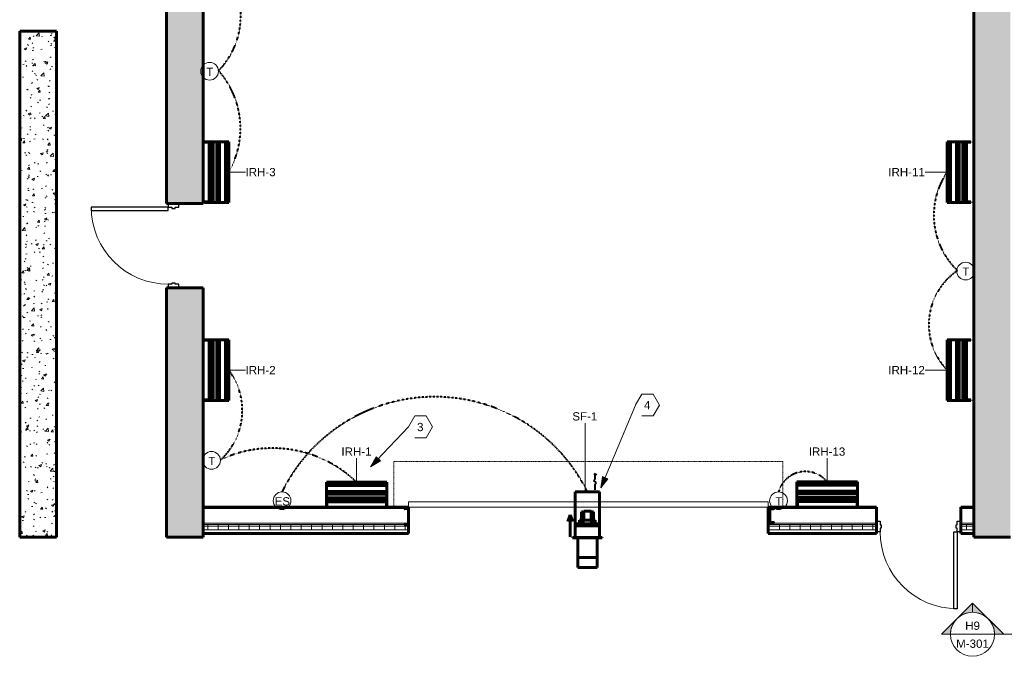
# Model space of a CAD drawing. Header units: inches. Extents: x -703 to 1762, y -443 to 551.
# Tile 1 of 15: x -703 to -166, y -77 to 271. Entities that reach past the tile are written whole.
import ezdxf

# ---------------------------------------------------------------- set-up
doc = ezdxf.new("R2010")
doc.units = ezdxf.units.IN
doc.header["$MEASUREMENT"] = 0
for name, pattern in [('Center', [1.25, 0.25, -0.1875, 0.625, -0.1875]), ('Dash', [0.25, 0.125, -0.125]), ('Dash_2_', [0.25, 0.125, -0.125]), ('Hidden 1_16_', [0.09375, 0.0625, -0.03125])]:
    doc.linetypes.add(name, pattern=pattern)
for name, color, linetype, lineweight in [('A-ANNO-NOTE', 131, 'Continuous', 9), ('A-DETL', 90, 'Continuous', 9), ('A-DOOR', 31, 'Continuous', 18), ('A-DOOR-FRAM', 31, 'Continuous', 30), ('A-DOOR-HDLN', 31, 'Dash_2_', 18), ('A-WALL', 113, 'Continuous', 18), ('A-WALL-PATT', 111, 'Continuous', 60), ('G-ANNO-SYMB', 111, 'Continuous', 9), ('L-SITE-WALL', 31, 'Continuous', 18), ('M-EQPM', 50, 'Continuous', 60), ('M-EQPM-IDEN', 50, 'Continuous', 9), ('P-PIPE', 3, 'Continuous', 30), ('P-PIPE-CNTR', 3, 'Center', 40), ('S-COLS', 52, 'Continuous', 9)]:
    doc.layers.add(name, color=color, linetype=linetype, lineweight=lineweight)
doc.styles.add('Arial', font='arial.ttf', dxfattribs={"height": 4.5})
pattern_1 = [(50, (0, 0), (13.77135, -1.20496), [1.44, -15.84]), (355, (0, 0), (-2.66442, 14.44218), [1.152, -12.672]), (100.451, (1.148, -0.1), (11.10708, 13.23737), [1.224, -13.462]), (46.184, (0, 3.84), (20.4913, -3.17785), [2.16, -23.76]), (96.636, (1.708, 3.575), (17.94587, 18.70315), [1.836, -20.193]), (351.184, (0, 3.84), (17.9454, 18.7026), [1.728, -19.008]), (21, (1.92, 2.88), (11.46052, -7.73037), [1.44, -15.84]), (326, (1.92, 2.88), (4.67135, 13.92315), [1.152, -12.672]), (71.451, (2.875, 2.236), (16.13207, 6.19284), [1.224, -13.462]), (37.5, (0, 0), (0.233123, 6.39175), [0.634, -11.885, 0.634, -12.23, -12.72]), (37.5, (0, 0), (0.233123, 6.39175), [-25.382, 0.634, -12.086]), (7.5, (0, 0), (5.05073, 7.57304), [0.634, -6.701, 0.634, -11.597, -4.848]), (7.5, (0, 0), (5.05073, 7.57304), [-19.565, 0.634, -4.214]), (327.5, (-4.282, 0), (10.24958, -0.43289), [0.634, -4.166, 0.634, -14.342, -19.872]), (327.5, (-4.282, 0), (10.24958, -0.43289), [-19.776, 0.634, -19.238]), (317.5, (-6.202, 0), (11.19739, 1.92214), [0.634, -5.606, 0.634, -9.312, -14.112]), (317.5, (-6.202, 0), (11.19739, 1.92214), [-16.186, 0.634, -13.478])]

# ---------------------------------------------------------------- blocks, each defined once
blk = doc.blocks.new('Door-Overhead-Rolling - 196__ x 196__-386396-01_All_Mech_WORK')
at = {"layer": 'A-DOOR', "lineweight": 9}
for p, q in [((98, -7.1875), (-98, -7.1875)), ((-98, -7.1875), (-98, -10.1875)), ((-98, -10.1875), (98, -10.1875)), ((98, -10.1875), (98, -7.1875))]:
    blk.add_line(p, q, dxfattribs=at)
at = {"layer": 'A-DOOR-HDLN', "color": 5, "linetype": 'Dash'}
for p, q in [((-106, -7.1875), (-106, -32.1875)), ((106, -7.1875), (106, -32.1875)), ((-106, -32.1875), (106, -32.1875))]:
    blk.add_line(p, q, dxfattribs=at)
blk = doc.blocks.new('Door-Passage-Single-Flush - 42_ x 84_-580477-01_All_Mech_WORK')
at = {"layer": 'A-DOOR', "color": 50, "lineweight": 30}
for p, q in [((19.25, -6.4375), (21, -6.4375)), ((19.25, -48.4375), (19.25, -6.4375)), ((21, -6.4375), (21, -48.4375)), ((21, -48.4375), (19.25, -48.4375))]:
    blk.add_line(p, q, dxfattribs=at)
at = {"layer": 'A-DOOR', "color": 7, "lineweight": 9}
blk.add_arc((21, -6.4375), 42, 180, 270, dxfattribs=at)
at = {"layer": 'A-DOOR-FRAM', "color": 50}
for p, q in [((-23, -0.6875), (-21, -0.6875)), ((-23, -6.4375), (-23, -0.6875)), ((-21, -0.6875), (-21, -2.625)), ((-21, -2.625), (-20.375, -2.625)), ((-21, -4.5), (-21, -6.4375)), ((-20.375, -4.5), (-21, -4.5)), ((-20.375, -2.625), (-20.375, -4.5)), ((20.375, -2.625), (21, -2.625)), ((20.375, -4.5), (20.375, -2.625)), ((21, -4.5), (20.375, -4.5)), ((21, -0.6875), (23, -0.6875)), ((21, -2.625), (21, -0.6875)), ((21, -6.4375), (21, -4.5)), ((23, -0.6875), (23, -6.4375)), ((-21, -6.4375), (-23, -6.4375)), ((23, -6.4375), (21, -6.4375))]:
    blk.add_line(p, q, dxfattribs=at)
blk = doc.blocks.new('Door-Passage-Single-Flush - 42_ x 84_-580573-01_All_Mech_WORK')
at = {"layer": 'A-DOOR', "color": 8, "lineweight": 30}
for p, q in [((21, 51.25), (19.25, 51.25)), ((19.25, 51.25), (19.25, 9.25)), ((21, 9.25), (21, 51.25)), ((19.25, 9.25), (21, 9.25))]:
    blk.add_line(p, q, dxfattribs=at)
at = {"layer": 'A-DOOR', "color": 55}
blk.add_arc((21, 9.25), 42, 90, 180, dxfattribs=at)
at = {"layer": 'A-DOOR-FRAM', "color": 8}
for p, q in [((-21, 9.25), (-23, 9.25)), ((-23, 9.25), (-23, 3.5)), ((-21, 7.3125), (-21, 9.25)), ((-20.375, 7.3125), (-21, 7.3125)), ((-21, 3.5), (-21, 5.4375)), ((-21, 5.4375), (-20.375, 5.4375)), ((-20.375, 5.4375), (-20.375, 7.3125)), ((21, 7.3125), (20.375, 7.3125)), ((20.375, 7.3125), (20.375, 5.4375)), ((20.375, 5.4375), (21, 5.4375)), ((21, 9.25), (21, 7.3125)), ((23, 9.25), (21, 9.25)), ((21, 5.4375), (21, 3.5)), ((23, 3.5), (23, 9.25)), ((-23, 3.5), (-21, 3.5)), ((21, 3.5), (23, 3.5))]:
    blk.add_line(p, q, dxfattribs=at)
blk = doc.blocks.new('C-Channel-Column - C8X18_7-546703-01_All_Mech_WORK')
at = {"layer": 'S-COLS'}
h = blk.add_hatch(dxfattribs=at)
h.set_pattern_fill('FP_4', color=256, style=0, pattern_type=2)
h.set_pattern_definition([(45, (293.739, -0.088), (-4.75176, 4.75176), []), (45, (293.739, 7.112), (-4.75176, 4.75176), [])])
edge = h.paths.add_edge_path()
edge.add_line((-0.57, 4), (1.97, 4))
edge.add_arc((1.58, 4), 0.39, -90, 0, ccw=False)
edge.add_line((1.58, 3.61), (-0.08, 3.35))
edge.add_line((-0.08, 3.35), (-0.08, -3.35))
edge.add_line((-0.08, -3.35), (1.58, -3.61))
edge.add_arc((1.58, -4), 0.39, 0, 90, ccw=False)
edge.add_line((1.97, -4), (-0.57, -4))
edge.add_line((-0.57, -4), (-0.57, 4))
at = {"layer": 'S-COLS', "color": 90, "lineweight": 40}
for p, q in [((-0.57, 4), (-0.57, -4)), ((1.97, 4), (-0.57, 4)), ((-0.08, 3.35), (1.58, 3.61)), ((-0.08, -3.35), (-0.08, 3.35)), ((-0.57, -4), (1.97, -4)), ((1.58, -3.61), (-0.08, -3.35))]:
    blk.add_line(p, q, dxfattribs=at)
at = {"layer": 'S-COLS', "color": 7}
for p, q in [((-0.57, 4), (-0.57, 4)), ((-0.08, 3.35), (-0.08, 3.35)), ((1.58, 3.61), (1.58, 3.61)), ((1.97, 4), (1.97, 4)), ((-0.57, -4), (-0.57, -4)), ((-0.08, -3.35), (-0.08, -3.35)), ((1.58, -3.61), (1.58, -3.61)), ((1.97, -4), (1.97, -4))]:
    blk.add_line(p, q, dxfattribs=at)
at = {"layer": 'S-COLS', "color": 90, "lineweight": 40}
for centre, start, end in [((1.58, 4), 270, 0), ((1.58, -4), 360, 90)]:
    blk.add_arc(centre, 0.39, start, end, dxfattribs=at)
blk = doc.blocks.new('C-Channel-Column - C9X13_4-552762-01_All_Mech_WORK')
at = {"layer": 'S-COLS'}
h = blk.add_hatch(dxfattribs=at)
h.set_pattern_fill('FP_5', color=256, style=0, pattern_type=2)
h.set_pattern_definition([(225, (-491.662, -0.412), (4.75176, -4.75176), []), (225, (-491.662, -7.612), (4.75176, -4.75176), [])])
edge = h.paths.add_edge_path()
edge.add_line((-0.6, -4.5), (-0.6, 4.5))
edge.add_line((-0.6, 4.5), (1.83, 4.5))
edge.add_arc((1.42, 4.5), 0.413, -90, 0, ccw=False)
edge.add_line((1.42, 4.09), (-0.37, 3.8))
edge.add_line((-0.37, 3.8), (-0.37, -3.8))
edge.add_line((-0.37, -3.8), (1.42, -4.09))
edge.add_arc((1.42, -4.5), 0.413, 0, 90, ccw=False)
edge.add_line((1.83, -4.5), (-0.6, -4.5))
at = {"layer": 'S-COLS', "color": 90, "lineweight": 40}
for p, q in [((-0.6, 4.5), (1.83, 4.5)), ((-0.6, -4.5), (-0.6, 4.5)), ((1.42, 4.09), (-0.37, 3.8)), ((-0.37, 3.8), (-0.37, -3.8)), ((1.83, -4.5), (-0.6, -4.5)), ((-0.37, -3.8), (1.42, -4.09))]:
    blk.add_line(p, q, dxfattribs=at)
at = {"layer": 'S-COLS', "color": 7}
for p, q in [((-0.6, 4.5), (-0.6, 4.5)), ((-0.37, 3.8), (-0.37, 3.8)), ((1.42, 4.09), (1.42, 4.09)), ((1.83, 4.5), (1.83, 4.5)), ((-0.6, -4.5), (-0.6, -4.5)), ((-0.37, -3.8), (-0.37, -3.8)), ((1.42, -4.09), (1.42, -4.09)), ((1.83, -4.5), (1.83, -4.5))]:
    blk.add_line(p, q, dxfattribs=at)
at = {"layer": 'S-COLS', "color": 90, "lineweight": 40}
for centre, start, end in [((1.42, 4.5), 270, 0), ((1.42, -4.5), 360, 90)]:
    blk.add_arc(centre, 0.413, start, end, dxfattribs=at)
blk = doc.blocks.new('ANG M_I Facility_HOST_REVISED_07082024_rvt-1-01_All_Mech_WORK')
at = {"layer": 'A-WALL-PATT', "lineweight": 9}
h = blk.add_hatch(dxfattribs=at)
h.set_pattern_fill('FP_1', style=0, pattern_type=2)
h.set_pattern_definition(pattern_1)
h.paths.add_polyline_path([(-603.06, 170.34), (-623.06, 170.34), (-623.06, 488.34), (-603.06, 488.34), (-603.06, 468.34)])
h.paths.add_polyline_path([(-603.06, -11.66), (-623.06, -11.66), (-623.06, 124.34), (-603.06, 124.34)])
h = blk.add_hatch(dxfattribs=at)
h.set_pattern_fill('FP_1', style=0, pattern_type=2)
h.set_pattern_definition(pattern_1)
h.paths.add_polyline_path([(-163.06, -11.66), (-183.06, -11.66), (-183.06, 468.34), (-163.06, 468.34)])
h = blk.add_hatch(dxfattribs=at)
h.set_pattern_fill('FP_1', style=0, pattern_type=2)
h.set_pattern_definition(pattern_1)
h.paths.add_polyline_path([(-683.06, -11.66), (-703.06, -11.66), (-703.06, 264.34), (-683.06, 264.34)])
h = blk.add_hatch(dxfattribs=at)
h.set_pattern_fill('FP_2', style=0, pattern_type=2)
h.set_pattern_definition([(0, (0, 0), (15.36, 3.84), [0.634, -10.886, 0.634, -10.886, -61.44]), (0, (0, 0), (15.36, 3.84), [-23.04, 0.634, -22.406, 0.634, -10.886, -26.88]), (0, (0, 0), (15.36, 3.84), [-57.6, 0.634, -7.046, 0.634, -18.566]), (120, (5.76, 1.92), (-11.005538, 11.38215), [0.634, -10.886, 0.634, -10.886, -61.44]), (120, (5.76, 1.92), (-11.005538, 11.38215), [-23.04, 0.634, -22.406, 0.634, -10.886, -26.88]), (120, (5.76, 1.92), (-11.005538, 11.38215), [-57.6, 0.634, -7.046, 0.634, -18.566]), (240, (7.68, 9.6), (-4.354462, -15.22215), [0.634, -10.886, 0.634, -10.886, -61.44]), (240, (7.68, 9.6), (-4.354462, -15.22215), [-23.04, 0.634, -22.406, 0.634, -10.886, -26.88]), (240, (7.68, 9.6), (-4.354462, -15.22215), [-57.6, 0.634, -7.046, 0.634, -18.566])])
h.paths.add_polyline_path([(-183.06, 4.09), (-190.06, 4.09), (-190.06, 4.71), (-183.06, 4.71)])
h.paths.add_polyline_path([(-236.06, 4.09), (-295.06, 4.09), (-295.06, 4.71), (-236.06, 4.71)])
h.paths.add_polyline_path([(-491.06, 4.09), (-603.06, 4.09), (-603.06, 4.71), (-491.06, 4.71)])
h = blk.add_hatch(dxfattribs=at)
h.set_pattern_fill('FP_3', style=0, pattern_type=2)
h.set_pattern_definition([(0, (0, 0), (0, 5.666), []), (90, (0, 0), (-5.666, 3e-16), [])])
h.paths.add_polyline_path([(-183.06, -7.66), (-190.06, -7.66), (-190.06, -4.66), (-183.06, -4.66)])
h.paths.add_polyline_path([(-236.06, -7.66), (-295.06, -7.66), (-295.06, -4.66), (-236.06, -4.66)])
h.paths.add_polyline_path([(-491.06, -7.66), (-603.06, -7.66), (-603.06, -4.66), (-491.06, -4.66)])
at = {"layer": 'A-WALL', "color": 250, "lineweight": 60}
for p, q in [((-491.06, 4.71), (-603.06, 4.71)), ((-603.06, 4.71), (-603.06, -9.66)), ((-491.06, -9.66), (-491.06, 4.71)), ((-236.06, 4.71), (-295.06, 4.71)), ((-295.06, 4.71), (-295.06, -9.66)), ((-236.06, -9.66), (-236.06, 4.71)), ((-183.06, 4.71), (-190.06, 4.71)), ((-190.06, 4.71), (-190.06, -9.66)), ((-183.06, -9.66), (-183.06, 4.71)), ((-603.06, -9.66), (-491.06, -9.66)), ((-295.06, -9.66), (-236.06, -9.66)), ((-190.06, -9.66), (-183.06, -9.66))]:
    blk.add_line(p, q, dxfattribs=at)
at = {"layer": 'A-WALL', "color": 10}
for p, q in [((-603.06, 4.71), (-603.06, 4.71)), ((-491.06, 4.09), (-603.06, 4.09)), ((-491.06, 4.71), (-491.06, 4.71)), ((-295.06, 4.71), (-295.06, 4.71)), ((-236.06, 4.09), (-295.06, 4.09)), ((-236.06, 4.71), (-236.06, 4.71)), ((-190.06, 4.71), (-190.06, 4.71)), ((-183.06, 4.09), (-190.06, 4.09)), ((-183.06, 4.71), (-183.06, 4.71)), ((-491.06, -3.91), (-603.06, -3.91)), ((-491.06, -4.66), (-603.06, -4.66)), ((-236.06, -3.91), (-295.06, -3.91)), ((-236.06, -4.66), (-295.06, -4.66)), ((-183.06, -3.91), (-190.06, -3.91)), ((-183.06, -4.66), (-190.06, -4.66)), ((-491.06, -7.66), (-603.06, -7.66)), ((-603.06, -9.66), (-603.06, -9.66)), ((-491.06, -9.66), (-491.06, -9.66)), ((-236.06, -7.66), (-295.06, -7.66)), ((-295.06, -9.66), (-295.06, -9.66)), ((-236.06, -9.66), (-236.06, -9.66)), ((-183.06, -7.66), (-190.06, -7.66)), ((-190.06, -9.66), (-190.06, -9.66)), ((-183.06, -9.66), (-183.06, -9.66))]:
    blk.add_line(p, q, dxfattribs=at)
at = {"layer": 'L-SITE-WALL', "color": 250, "lineweight": 60}
for p, q in [((-623.06, 488.34), (-623.06, 170.34)), ((-603.06, 170.34), (-603.06, 468.34)), ((-183.06, 468.34), (-183.06, -11.66)), ((-683.06, 264.34), (-703.06, 264.34)), ((-703.06, 264.34), (-703.06, -11.66)), ((-683.06, -11.66), (-683.06, 264.34)), ((-623.06, 170.34), (-603.06, 170.34)), ((-603.06, 124.34), (-623.06, 124.34)), ((-623.06, 124.34), (-623.06, -11.66)), ((-603.06, -11.66), (-603.06, 124.34)), ((-703.06, -11.66), (-683.06, -11.66)), ((-623.06, -11.66), (-603.06, -11.66)), ((-183.06, -11.66), (-163.06, -11.66))]:
    blk.add_line(p, q, dxfattribs=at)
at = {"layer": 'L-SITE-WALL', "color": 10}
for p, q in [((-703.06, 264.34), (-703.06, 264.34)), ((-683.06, 264.34), (-683.06, 264.34)), ((-623.06, 170.34), (-623.06, 170.34)), ((-603.06, 170.34), (-603.06, 170.34)), ((-623.06, 124.34), (-623.06, 124.34)), ((-603.06, 124.34), (-603.06, 124.34)), ((-703.06, -11.66), (-703.06, -11.66)), ((-683.06, -11.66), (-683.06, -11.66)), ((-623.06, -11.66), (-623.06, -11.66)), ((-603.06, -11.66), (-603.06, -11.66)), ((-183.06, -11.66), (-183.06, -11.66))]:
    blk.add_line(p, q, dxfattribs=at)
at = {"layer": 'A-DOOR', "color": 10, "lineweight": 18}
for name, p, rotation in [('Door-Passage-Single-Flush - 42_ x 84_-580573-01_All_Mech_WORK', (-612.81, 147.34), 89.99999999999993), ('Door-Overhead-Rolling - 196__ x 196__-386396-01_All_Mech_WORK', (-393.06, -2.47), 180)]:
    blk.add_blockref(name, p, dxfattribs=dict(at, rotation=rotation))
blk.add_blockref('Door-Passage-Single-Flush - 42_ x 84_-580477-01_All_Mech_WORK', (-213.06, -2.22), dxfattribs=at)
at = {"layer": 'S-COLS', "color": 10, "lineweight": 18, "rotation": 180}
blk.add_blockref('C-Channel-Column - C9X13_4-552762-01_All_Mech_WORK', (-491.66, -0.41), dxfattribs=at)
at = {"layer": 'S-COLS', "color": 10, "lineweight": 18}
blk.add_blockref('C-Channel-Column - C8X18_7-546703-01_All_Mech_WORK', (-293.74, 0.09), dxfattribs=at)
blk = doc.blocks.new('SW-33 _Generic 2 Lamp_1 - SW-33 _Generic 2 Lamp_-2891198-01_All_Mech_WORK')
at = {"layer": 'M-EQPM'}
for p, q in [((-535.89, 16.95), (-535.89, 18.3)), ((-535.89, 15.15), (-535.89, 18.3)), ((-535.89, 16.95), (-535.89, 18.3)), ((-535.89, 18.3), (-535.89, 12)), ((-535.89, 18.3), (-502.89, 18.3)), ((-535.89, 16.52), (-535.89, 16.95)), ((-535.89, 16.52), (-535.89, 16.95)), ((-535.89, 16.95), (-502.89, 16.95)), ((-535.89, 13.26), (-535.89, 16.52)), ((-535.89, 13.26), (-535.89, 16.52)), ((-535.89, 16.52), (-502.89, 16.52)), ((-502.89, 12), (-502.89, 18.3)), ((-502.89, 18.3), (-502.89, 16.95)), ((-502.89, 16.95), (-502.89, 16.52)), ((-502.89, 16.52), (-502.89, 13.26)), ((-535.89, 15.15), (-535.89, 12)), ((-535.89, 11.82), (-535.89, 13.26)), ((-535.89, 11.82), (-535.89, 13.26)), ((-535.89, 13.26), (-502.89, 13.26)), ((-535.89, 9.45), (-535.89, 12)), ((-535.89, 12), (-535.89, 9.45)), ((-535.89, 12), (-502.89, 12)), ((-535.89, 11.82), (-535.89, 9.65)), ((-535.89, 9.65), (-535.89, 11.82)), ((-535.89, 11.82), (-502.89, 11.82)), ((-502.89, 13.26), (-502.89, 11.82)), ((-502.89, 9.45), (-502.89, 12)), ((-502.89, 11.82), (-502.89, 9.65)), ((-535.89, 10.15), (-535.89, 8.42)), ((-535.89, 9.65), (-535.89, 10.15)), ((-535.89, 10.15), (-535.89, 7.15)), ((-535.89, 8.42), (-535.89, 10.15)), ((-535.64, 10.15), (-535.89, 10.15)), ((-535.89, 9.82), (-535.89, 7.65)), ((-535.89, 9.82), (-535.89, 8.38)), ((-535.89, 9.82), (-535.89, 7.65)), ((-535.89, 8.38), (-535.89, 9.82)), ((-502.89, 9.82), (-535.89, 9.82)), ((-535.89, 7.65), (-535.89, 9.65)), ((-535.89, 9.65), (-502.89, 9.65)), ((-535.89, 9.02), (-535.89, 9.45)), ((-535.89, 9.45), (-535.89, 9.02)), ((-535.89, 9.45), (-502.89, 9.45)), ((-535.89, 8.38), (-535.89, 9.02)), ((-535.89, 9.02), (-535.89, 8.38)), ((-535.89, 9.02), (-502.89, 9.02)), ((-535.89, 8.42), (-535.89, 6.37)), ((-535.89, 6.37), (-535.89, 8.42)), ((-535.89, 8.42), (-535.64, 8.42)), ((-535.89, 8.38), (-502.89, 8.38)), ((-535.89, 7.65), (-535.89, 7.68)), ((-535.89, 7.65), (-535.89, 7.15)), ((-535.89, 7.65), (-502.89, 7.65)), ((-535.89, 7.15), (-535.89, 5.42)), ((-535.89, 7.15), (-535.89, 5.42)), ((-535.89, 7.15), (-535.64, 7.15)), ((-535.89, 6.37), (-535.89, 5.84)), ((-535.89, 5.31), (-535.89, 6.37)), ((-535.89, 6.37), (-535.64, 6.37)), ((-535.89, 5.31), (-535.89, 5.84)), ((-535.89, 5.42), (-535.89, 5.31)), ((-535.89, 5.42), (-535.89, 5.31)), ((-535.89, 5.42), (-535.64, 5.42)), ((-535.64, 10.15), (-535.64, 8.42)), ((-535.64, 7.15), (-535.64, 10.15)), ((-535.64, 8.42), (-535.64, 6.37)), ((-535.64, 5.42), (-535.64, 7.15)), ((-535.64, 6.37), (-535.64, 5.31)), ((-535.64, 5.31), (-535.64, 5.42)), ((-503.14, 10.15), (-503.14, 7.15)), ((-503.14, 8.42), (-503.14, 10.15)), ((-502.89, 10.15), (-503.14, 10.15)), ((-503.14, 6.37), (-503.14, 8.42)), ((-503.14, 8.42), (-502.89, 8.42)), ((-503.14, 7.15), (-503.14, 5.42)), ((-503.14, 7.15), (-502.89, 7.15)), ((-503.14, 5.31), (-503.14, 6.37)), ((-503.14, 6.37), (-502.89, 6.37)), ((-503.14, 5.42), (-503.14, 5.31)), ((-503.14, 5.42), (-502.89, 5.42)), ((-502.89, 10.15), (-502.89, 8.42)), ((-502.89, 7.15), (-502.89, 10.15)), ((-502.89, 9.82), (-502.89, 8.38)), ((-502.89, 7.65), (-502.89, 9.82)), ((-502.89, 9.65), (-502.89, 7.65)), ((-502.89, 9.02), (-502.89, 9.45)), ((-502.89, 8.38), (-502.89, 9.02)), ((-502.89, 8.42), (-502.89, 6.37)), ((-502.89, 5.42), (-502.89, 7.15)), ((-502.89, 6.37), (-502.89, 5.31)), ((-502.89, 5.31), (-502.89, 5.42)), ((-535.89, 5.31), (-535.64, 5.31)), ((-503.14, 5.31), (-502.89, 5.31))]:
    blk.add_line(p, q, dxfattribs=at)
blk = doc.blocks.new('SW-33 _Generic 2 Lamp_1 - SW-33 _Generic 2 Lamp_-V1-01_All_Mech_WORK')
at = {"layer": 'M-EQPM'}
for p, q in [((-196.19, 95.99), (-197.54, 95.99)), ((-194.38, 95.99), (-197.54, 95.99)), ((-191.23, 95.99), (-197.54, 95.99)), ((-197.54, 95.99), (-196.19, 95.99)), ((-197.54, 95.99), (-197.54, 62.99)), ((-195.75, 95.99), (-196.19, 95.99)), ((-196.19, 95.99), (-195.75, 95.99)), ((-196.19, 95.99), (-196.19, 62.99)), ((-192.49, 95.99), (-195.75, 95.99)), ((-195.75, 95.99), (-192.49, 95.99)), ((-195.75, 95.99), (-195.75, 62.99)), ((-194.38, 95.99), (-191.23, 95.99)), ((-191.05, 95.99), (-192.49, 95.99)), ((-192.49, 95.99), (-191.05, 95.99)), ((-192.49, 95.99), (-192.49, 62.99)), ((-188.69, 95.99), (-191.23, 95.99)), ((-188.69, 95.99), (-191.23, 95.99)), ((-191.23, 95.99), (-191.23, 62.99)), ((-191.05, 95.99), (-188.89, 95.99)), ((-191.05, 95.99), (-188.89, 95.99)), ((-191.05, 62.99), (-191.05, 95.99)), ((-189.39, 95.99), (-187.66, 95.99)), ((-188.89, 95.99), (-189.39, 95.99)), ((-186.39, 95.99), (-189.39, 95.99)), ((-189.39, 95.99), (-187.66, 95.99)), ((-189.39, 95.99), (-189.39, 95.74)), ((-187.66, 95.74), (-189.39, 95.74)), ((-189.39, 95.74), (-186.39, 95.74)), ((-189.05, 95.99), (-187.62, 95.99)), ((-189.05, 95.99), (-186.89, 95.99)), ((-186.89, 95.99), (-189.05, 95.99)), ((-189.05, 95.99), (-187.62, 95.99)), ((-189.05, 95.99), (-189.05, 62.99)), ((-188.89, 95.99), (-188.92, 95.99)), ((-188.89, 95.99), (-186.89, 95.99)), ((-188.89, 95.99), (-188.89, 62.99)), ((-188.25, 95.99), (-188.69, 95.99)), ((-188.25, 95.99), (-188.69, 95.99)), ((-188.69, 95.99), (-188.69, 62.99)), ((-187.62, 95.99), (-188.25, 95.99)), ((-187.62, 95.99), (-188.25, 95.99)), ((-188.25, 95.99), (-188.25, 62.99)), ((-187.66, 95.99), (-185.6, 95.99)), ((-187.66, 95.99), (-185.6, 95.99)), ((-187.66, 95.99), (-187.66, 95.74)), ((-185.6, 95.74), (-187.66, 95.74)), ((-187.62, 95.99), (-187.62, 62.99)), ((-186.89, 95.99), (-186.39, 95.99)), ((-186.89, 95.99), (-186.89, 62.99)), ((-186.39, 95.99), (-184.66, 95.99)), ((-184.66, 95.99), (-186.39, 95.99)), ((-186.39, 95.74), (-186.39, 95.99)), ((-186.39, 95.74), (-184.66, 95.74)), ((-185.6, 95.99), (-185.08, 95.99)), ((-185.6, 95.99), (-184.55, 95.99)), ((-185.6, 95.99), (-185.6, 95.74)), ((-184.55, 95.74), (-185.6, 95.74)), ((-184.55, 95.99), (-185.08, 95.99)), ((-184.66, 95.99), (-184.55, 95.99)), ((-184.55, 95.99), (-184.66, 95.99)), ((-184.66, 95.99), (-184.66, 95.74)), ((-184.66, 95.74), (-184.55, 95.74)), ((-184.55, 95.99), (-184.55, 95.74)), ((-196.19, 62.99), (-197.54, 62.99)), ((-197.54, 62.99), (-191.23, 62.99)), ((-195.75, 62.99), (-196.19, 62.99)), ((-192.49, 62.99), (-195.75, 62.99)), ((-191.05, 62.99), (-192.49, 62.99)), ((-191.23, 62.99), (-188.69, 62.99)), ((-188.89, 62.99), (-191.05, 62.99)), ((-186.39, 63.24), (-189.39, 63.24)), ((-189.39, 63.24), (-187.66, 63.24)), ((-189.39, 63.24), (-189.39, 62.99)), ((-187.66, 62.99), (-189.39, 62.99)), ((-189.39, 62.99), (-186.39, 62.99)), ((-187.62, 62.99), (-189.05, 62.99)), ((-189.05, 62.99), (-186.89, 62.99)), ((-186.89, 62.99), (-188.89, 62.99)), ((-188.69, 62.99), (-188.25, 62.99)), ((-188.25, 62.99), (-187.62, 62.99)), ((-187.66, 63.24), (-185.6, 63.24)), ((-187.66, 63.24), (-187.66, 62.99)), ((-185.6, 62.99), (-187.66, 62.99)), ((-184.66, 63.24), (-186.39, 63.24)), ((-186.39, 62.99), (-186.39, 63.24)), ((-186.39, 62.99), (-184.66, 62.99)), ((-185.6, 63.24), (-184.55, 63.24)), ((-185.6, 63.24), (-185.6, 62.99)), ((-184.55, 62.99), (-185.6, 62.99)), ((-184.55, 63.24), (-184.66, 63.24)), ((-184.66, 63.24), (-184.66, 62.99)), ((-184.66, 62.99), (-184.55, 62.99)), ((-184.55, 63.24), (-184.55, 62.99))]:
    blk.add_line(p, q, dxfattribs=at)
blk = doc.blocks.new('Valve_M_Ball__5thru1_75inch_USACE - 1_2_-2939943-01_All_Mech_WORK')
at = {"layer": 'P-PIPE'}
for p, q in [((-188.35, 197.48), (-188.43, 197.48)), ((-188.43, 197.48), (-188.43, 197.48)), ((-188.43, 196.48), (-188.43, 197.48)), ((-188.43, 197.48), (-188.18, 197.48)), ((-188.43, 197.48), (-188.43, 196.48)), ((-188.43, 196.48), (-188.35, 196.48)), ((-188.18, 196.48), (-188.43, 196.48)), ((-188.43, 196.48), (-188.43, 196.48)), ((-188.35, 197.03), (-188.36, 197.03)), ((-188.36, 196.98), (-188.36, 196.98)), ((-188.36, 196.98), (-188.36, 196.98)), ((-188.36, 196.93), (-188.35, 196.93)), ((-188.35, 197.48), (-188.1, 197.48)), ((-188.35, 197.03), (-188.35, 197.48)), ((-188.35, 197.48), (-188.35, 197.48)), ((-188.35, 196.48), (-188.35, 197.48)), ((-188.35, 196.98), (-188.35, 197.03)), ((-188.35, 197.03), (-188.31, 197.03)), ((-188.35, 196.93), (-188.35, 196.98)), ((-188.31, 196.93), (-188.35, 196.93)), ((-188.35, 196.48), (-188.35, 196.93)), ((-188.1, 196.48), (-188.35, 196.48)), ((-188.35, 196.48), (-188.35, 196.48)), ((-188.31, 197.03), (-188.31, 197.05)), ((-188.31, 197.05), (-188.31, 196.98)), ((-188.31, 197.05), (-188.14, 197.05)), ((-188.31, 197.03), (-188.31, 196.98)), ((-188.31, 196.98), (-188.31, 196.93)), ((-188.31, 196.98), (-188.31, 196.9)), ((-188.31, 196.9), (-188.31, 196.93)), ((-188.14, 196.9), (-188.31, 196.9)), ((-188.18, 197.48), (-188.1, 197.48)), ((-188.18, 197.48), (-188.18, 196.48)), ((-188.18, 196.48), (-188.18, 197.48)), ((-188.18, 197.48), (-188.18, 197.48)), ((-188.1, 196.48), (-188.18, 196.48)), ((-188.18, 196.48), (-188.18, 196.48)), ((-188.14, 196.98), (-188.14, 197.05)), ((-188.14, 197.05), (-188.14, 197.03)), ((-188.14, 196.98), (-188.14, 197.03)), ((-188.14, 197.03), (-188.1, 197.03)), ((-188.14, 196.93), (-188.14, 196.98)), ((-188.14, 196.9), (-188.14, 196.98)), ((-188.1, 196.93), (-188.14, 196.93)), ((-188.14, 196.93), (-188.14, 196.9)), ((-188.1, 197.48), (-188.1, 197.03)), ((-188.1, 197.48), (-188.1, 197.48)), ((-188.1, 197.48), (-188.1, 196.48)), ((-188.09, 197.03), (-188.1, 197.03)), ((-188.1, 197.03), (-188.1, 196.98)), ((-188.1, 196.98), (-188.1, 196.93)), ((-188.1, 196.93), (-188.09, 196.93)), ((-188.1, 196.93), (-188.1, 196.48)), ((-188.1, 196.48), (-188.1, 196.48)), ((-187.8, 197.13), (-188.09, 197.13)), ((-188.09, 196.98), (-188.09, 196.98)), ((-188.09, 196.98), (-188.09, 196.98)), ((-188.09, 196.98), (-188.09, 196.98)), ((-188.09, 196.98), (-188.09, 196.98)), ((-188.09, 196.83), (-187.8, 196.83))]:
    blk.add_line(p, q, dxfattribs=at)
at = {"layer": 'P-PIPE', "flags": 128}
for points in [[(-187.37, 197.43), (-187.49, 197.42), (-187.6, 197.37), (-187.69, 197.3), (-187.77, 197.21), (-187.8, 197.13)], [(-187.8, 196.83), (-187.75, 196.72), (-187.67, 196.63), (-187.57, 196.57), (-187.46, 196.53), (-187.37, 196.52)], [(-187.37, 196.52), (-187.25, 196.53), (-187.14, 196.58), (-187.05, 196.65), (-186.98, 196.74), (-186.93, 196.85), (-186.91, 196.97), (-186.93, 197.09), (-186.97, 197.2), (-187.04, 197.29), (-187.13, 197.37), (-187.24, 197.42), (-187.36, 197.43), (-187.37, 197.43)]]:
    blk.add_lwpolyline(points, dxfattribs=at)
at = {"layer": 'P-PIPE'}
for radius, start, end in [(0.4, 90, 270), (0.4, 90, 270), (0.4, 90, 270), (0.4, 90, 270), (0.275, 90, 270), (0.275, 90, 270), (0.275, 90, 270), (0.275, 90, 270), (0.4, 270, 90), (0.4, 270, 90), (0.4, 270, 90), (0.4, 270, 90), (0.275, 270, 90), (0.275, 270, 90), (0.275, 270, 90), (0.275, 270, 90)]:
    blk.add_arc((-187.37, 196.98), radius, start, end, dxfattribs=at)
for points in [[(-187.82, 196.98), (-187.82, 196.99), (-187.82, 197.02), (-187.82, 197.05), (-187.82, 197.06), (-187.81, 197.07), (-187.81, 197.08), (-187.81, 197.09), (-187.81, 197.1), (-187.81, 197.11), (-187.81, 197.11), (-187.81, 197.12), (-187.8, 197.12), (-187.8, 197.13), (-187.8, 197.12), (-187.81, 197.12), (-187.81, 197.11), (-187.81, 197.11), (-187.81, 197.1), (-187.81, 197.09), (-187.81, 197.08), (-187.81, 197.07), (-187.82, 197.06), (-187.82, 197.05), (-187.82, 197.02), (-187.82, 196.99), (-187.82, 196.98)], [(-187.82, 196.98), (-187.82, 196.96), (-187.82, 196.93), (-187.82, 196.9), (-187.82, 196.89), (-187.81, 196.88), (-187.81, 196.87), (-187.81, 196.86), (-187.81, 196.85), (-187.81, 196.85), (-187.81, 196.84), (-187.81, 196.83), (-187.8, 196.83), (-187.8, 196.83), (-187.8, 196.83), (-187.81, 196.83), (-187.81, 196.84), (-187.81, 196.85), (-187.81, 196.85), (-187.81, 196.86), (-187.81, 196.87), (-187.81, 196.88), (-187.82, 196.89), (-187.82, 196.9), (-187.82, 196.93), (-187.82, 196.96), (-187.82, 196.98)]]:
    blk.add_open_spline(points, degree=3, knots=[-1, -1, -1, -1, -0.888889, -0.833333, -0.805556, -0.777778, -0.75, -0.722222, -0.694444, -0.666667, -0.638889, -0.611111, -0.555556, -0.5, -0.444444, -0.388889, -0.361111, -0.333333, -0.305556, -0.277778, -0.25, -0.222222, -0.194444, -0.166667, -0.111111, 0, 0, 0, 0], dxfattribs=at)
blk = doc.blocks.new('Transition - Welded - Generic - Standard-2941314-01_All_Mech_WORK')
at = {"layer": 'P-PIPE'}
for radius, start, end in [(0.526, 0, 180), (0.526, 180, 0), (0.455, 0, 180), (0.455, 180, 0)]:
    blk.add_arc((-187.37, 196.98), radius, start, end, dxfattribs=at)
blk = doc.blocks.new('Elbow - Welded - Generic - Standard-2938261-01_All_Mech_WORK')
at = {"layer": 'P-PIPE'}
blk.add_line((-186.66, 196.98), (-186.66, 196.98), dxfattribs=at)
blk.add_line((-186.66, 196.98), (-186.66, 196.98), dxfattribs=at)
at = {"layer": 'P-PIPE', "flags": 128}
for points in [[(-186.66, 197.56), (-187.01, 197.56), (-187.27, 197.56), (-187.37, 197.56), (-187.37, 197.56)], [(-187.37, 196.4), (-187.28, 196.4), (-187.03, 196.4), (-186.68, 196.4), (-186.66, 196.4)]]:
    blk.add_lwpolyline(points, dxfattribs=at)
at = {"layer": 'P-PIPE'}
for start, end in [(0, 180), (180, 0)]:
    blk.add_arc((-187.37, 196.98), 0.58, start, end, dxfattribs=at)
blk = doc.blocks.new('Transition - Welded - Generic - Standard-2486351-01_All_Mech_WORK')
at = {"layer": 'P-PIPE'}
for radius, start, end in [(0.526, 0, 180), (0.526, 180, 360), (0.455, 0, 180), (0.455, 180, 360)]:
    blk.add_arc((-187.37, 196.98), radius, start, end, dxfattribs=at)
blk = doc.blocks.new('SS_LOD200_AllSizes - SS-1-8-2986052-01_All_Mech_WORK')
at = {"layer": 'M-EQPM'}
for p, q in [((-17.5, -6.63), (-17.5, 6.62)), ((-17.5, 6.62), (-17.5, 6.62)), ((-17.5, 6.62), (-17.5, -6.63)), ((-17.5, 6.62), (7.5, 6.62)), ((-17.5, 6.62), (7.5, 6.62)), ((0, -6.5), (0, 6.5)), ((0, 6.5), (0, 6.5)), ((0, 6.5), (0, -6.5)), ((0, 6.5), (1, 6.5)), ((0, 6.5), (1, 6.5)), ((1, -6.5), (1, 6.5)), ((1, 6.5), (1, 6.5)), ((1, 6.5), (1, -6.5)), ((7.5, -8.13), (7.5, 8.12)), ((7.5, 8.12), (7.5, 8.12)), ((7.5, 8.12), (7.5, -8.13)), ((7.5, 8.12), (7.63, 8.12)), ((7.5, 8.12), (7.63, 8.12)), ((7.5, -6.75), (7.5, 6.75)), ((7.5, 6.75), (7.5, 6.75)), ((7.5, 6.75), (7.5, -6.75)), ((7.5, 6.75), (7.63, 6.75)), ((7.5, 6.75), (7.63, 6.75)), ((7.5, -6.63), (7.5, 6.62)), ((7.5, 6.62), (7.5, 6.62)), ((7.5, 6.62), (7.5, -6.63)), ((7.5, -6.63), (7.5, 6.62)), ((7.5, 6.62), (7.5, 6.62)), ((7.5, 6.62), (7.5, -6.63)), ((7.5, 6.62), (7.63, 6.62)), ((7.5, 6.62), (7.63, 6.62)), ((7.63, -8.13), (7.63, 8.12)), ((7.63, 8.12), (7.63, 8.12)), ((7.63, 8.12), (7.63, -8.13)), ((7.63, -6.75), (7.63, 6.75)), ((7.63, 6.75), (7.63, 6.75)), ((7.63, 6.75), (7.63, -6.75)), ((7.63, -6.63), (7.63, 6.62)), ((7.63, 6.62), (7.63, 6.62)), ((7.63, 6.62), (7.63, -6.63)), ((-2, 2), (-7, 2)), ((-7, 2), (-7, -2)), ((-7, -2), (-7, 2)), ((-6.5, 3.25), (0, 3.25)), ((0, 3.25), (-6.5, 3.25)), ((-6.5, 3.25), (-6.5, 3.25)), ((-6.5, 2.25), (-6.5, 3.25)), ((-6.5, 3.25), (-6.5, 2.25)), ((-6.5, 2.25), (-6.5, 2.25)), ((0, 2.25), (-6.5, 2.25)), ((-6.5, 2.25), (0, 2.25)), ((0, 3.25), (-5.5, 3.25)), ((-5.5, 3.25), (-5.5, 3.25)), ((-5.5, 3.25), (0, 3.25)), ((-5.5, 3.25), (-5.5, 2.25)), ((-5.5, 3.25), (-5.5, 2.25)), ((-5.5, 2.25), (0, 2.25)), ((-5.5, 2.25), (-5.5, 2.25)), ((0, 2.25), (-5.5, 2.25)), ((1, 4.25), (-2, 4.25)), ((-2, -4.25), (-2, 4.25)), ((-2, 4.25), (-2, -4.25)), ((1, 4.12), (-2, 4.12)), ((-2, -4.12), (-2, 4.12)), ((-2, 4.12), (-2, -4.12)), ((-2, -2), (-2, 2)), ((-2, 2), (-2, -2)), ((1, 4.12), (0, 4.12)), ((0, -4.12), (0, 4.12)), ((0, 4.12), (0, -4.12)), ((0, 3.25), (0, 3.25)), ((0, 3.25), (0, 3.25)), ((0, 3.25), (0, 2.25)), ((0, 3.25), (0, 2.25)), ((0, 3.25), (0, 2.25)), ((0, 3.25), (0, 2.25)), ((0, 2.25), (0, 2.25)), ((0, 2.25), (0, 2.25)), ((1, -4.25), (1, 4.25)), ((1, 4.25), (1, -4.25)), ((1, 4.12), (1, -4.12)), ((1, -4.12), (1, 4.12)), ((1, 4.12), (1, -4.12)), ((1, -4.12), (1, 4.12)), ((23.88, 5.25), (7.5, 5.25)), ((7.5, 5.25), (7.5, 5.25)), ((7.5, 5.25), (18.35, 5.25)), ((7.5, 5.25), (7.5, -5.25)), ((7.5, 5.25), (7.5, -5.25)), ((7.5, -5.25), (7.5, 5.25)), ((7.5, 5.25), (7.5, 5.25)), ((7.5, 5.25), (7.5, -5.25)), ((7.5, 5.25), (7.63, 5.25)), ((7.5, 5.25), (7.63, 5.25)), ((7.63, -5.25), (7.63, 5.25)), ((7.63, 5.25), (7.63, 5.25)), ((7.63, 5.25), (7.63, -5.25)), ((18.35, 5.25), (23.88, 5.25)), ((18.35, -5.25), (18.35, 5.25)), ((23.88, 5.25), (23.88, 5.25)), ((23.88, 5.25), (23.88, -5.25)), ((23.88, 5.25), (23.88, -5.25)), ((-7, -2), (-2, -2)), ((-6.5, -3.25), (-6.5, -2.25)), ((-6.5, -2.25), (-6.5, -2.25)), ((-6.5, -2.25), (-6.5, -3.25)), ((-6.5, -2.25), (0, -2.25)), ((0, -2.25), (-6.5, -2.25)), ((-6.5, -3.25), (-6.5, -3.25)), ((-6.5, -3.25), (0, -3.25)), ((0, -3.25), (-6.5, -3.25)), ((0, -2.25), (-5.5, -2.25)), ((-5.5, -2.25), (-5.5, -3.25)), ((-5.5, -2.25), (-5.5, -2.25)), ((-5.5, -2.25), (-5.5, -3.25)), ((-5.5, -2.25), (0, -2.25)), ((0, -3.25), (-5.5, -3.25)), ((-5.5, -3.25), (-5.5, -3.25)), ((-5.5, -3.25), (0, -3.25)), ((-2, -4.12), (1, -4.12)), ((-2, -4.25), (1, -4.25)), ((0, -2.25), (0, -3.25)), ((0, -2.25), (0, -2.25)), ((0, -2.25), (0, -3.25)), ((0, -2.25), (0, -3.25)), ((0, -2.25), (0, -2.25)), ((0, -2.25), (0, -3.25)), ((0, -3.25), (0, -3.25)), ((0, -3.25), (0, -3.25)), ((0, -4.12), (1, -4.12)), ((7.5, -5.25), (7.5, -5.25)), ((7.5, -5.25), (23.88, -5.25)), ((18.35, -5.25), (7.5, -5.25)), ((7.5, -5.25), (7.5, -5.25)), ((7.63, -5.25), (7.5, -5.25)), ((7.5, -5.25), (7.63, -5.25)), ((7.63, -5.25), (7.63, -5.25)), ((23.88, -5.25), (18.35, -5.25)), ((23.88, -5.25), (23.88, -5.25)), ((-17.5, -6.63), (-17.5, -6.63)), ((7.5, -6.63), (-17.5, -6.63)), ((-17.5, -6.63), (7.5, -6.63)), ((-5, -9.35), (-1.28, -7.99)), ((-5, -9.35), (-1.28, -10.7)), ((7, -9.35), (-5, -9.35)), ((0, -6.5), (0, -6.5)), ((1, -6.5), (0, -6.5)), ((0, -6.5), (1, -6.5)), ((1, -6.5), (1, -6.5)), ((7.5, -6.63), (7.5, -6.63)), ((7.5, -6.63), (7.5, -6.63)), ((7.63, -6.63), (7.5, -6.63)), ((7.5, -6.63), (7.63, -6.63)), ((7.5, -6.75), (7.5, -6.75)), ((7.63, -6.75), (7.5, -6.75)), ((7.5, -6.75), (7.63, -6.75)), ((7.5, -8.13), (7.5, -8.13)), ((7.63, -8.13), (7.5, -8.13)), ((7.5, -8.13), (7.63, -8.13)), ((7.63, -6.63), (7.63, -6.63)), ((7.63, -6.75), (7.63, -6.75)), ((7.63, -8.13), (7.63, -8.13))]:
    blk.add_line(p, q, dxfattribs=at)
blk = doc.blocks.new('Thermostat Annotation - Thermostat Annotation-2204458-01_All_Mech_WORK')
at = {"layer": 'A-ANNO-NOTE'}
blk.add_circle((0, 0.09375), 0.10084, dxfattribs=at)
blk = doc.blocks.new('03_Generic Annotation_Hexagon - 03_Generic Annotation_Hexagon-3123008-01_All_Mech_WORK')
at = {"layer": 'A-ANNO-NOTE'}
for p, q in [((-0.067, 0.124), (-0.139, 0.001)), ((0.063, 0.124), (-0.067, 0.124)), ((0.134, 0), (0.063, 0.124)), ((0.063, -0.124), (0.134, 0)), ((-0.067, -0.124), (0.063, -0.124))]:
    blk.add_line(p, q, dxfattribs=at)
blk = doc.blocks.new('Section - Section Head - Filled-22785-01_All_Mech_WORK')
at = {"layer": 'G-ANNO-SYMB'}
h = blk.add_hatch(color=256, dxfattribs=at)
edge = h.paths.add_edge_path()
edge.add_line((-0.427, 0.177), (-0.25, 0.354))
edge.add_line((-0.25, 0.354), (-0.25, 0.25))
edge.add_arc((-0.25, 0), 0.25, 90, 135)
h = blk.add_hatch(color=256, dxfattribs=at)
edge = h.paths.add_edge_path()
edge.add_arc((-0.25, 0), 0.25, 45, 90)
edge.add_line((-0.25, 0.25), (-0.25, 0.354))
edge.add_line((-0.25, 0.354), (-0.073, 0.177))
h = blk.add_hatch(color=256, dxfattribs=at)
edge = h.paths.add_edge_path()
edge.add_arc((-0.25, 0), 0.25, 137.9216, 180)
edge.add_line((-0.5, 0), (-0.604, 0))
edge.add_line((-0.604, 0), (-0.436, 0.168))
h = blk.add_hatch(color=256, dxfattribs=at)
edge = h.paths.add_edge_path()
edge.add_line((-0.064, 0.168), (0.104, 0))
edge.add_line((0.104, 0), (0, 0))
edge.add_arc((-0.25, 0), 0.25, 0, 42.0784)
for p, q in [((-0.25, 0.354), (-0.604, 0)), ((-0.25, 0.354), (-0.427, 0.177)), ((-0.25, 0.354), (0.104, 0)), ((-0.25, 0.25), (-0.25, 0.354)), ((-0.073, 0.177), (-0.25, 0.354)), ((-0.25, 0.354), (-0.25, 0.25)), ((-0.436, 0.168), (-0.604, 0)), ((0.104, 0), (-0.064, 0.168)), ((-0.604, 0), (-0.5, 0)), ((0, 0), (0.104, 0)), ((-0.5, 0), (-0.604, 0)), ((0, 0), (0.104, 0))]:
    blk.add_line(p, q, dxfattribs=at)
for start, end in [(360, 180), (90, 135), (45, 90), (137.9216, 180), (0, 42.0784), (180, 360)]:
    blk.add_arc((-0.25, 0), 0.25, start, end, dxfattribs=at)
blk = doc.blocks.new('Emergency Shutoff Annotation - Emergency Shutoff Annotation-3243587-01_All_Mech_WORK')
at = {"layer": 'A-ANNO-NOTE'}
blk.add_circle((0, 0.09375), 0.10084, dxfattribs=at)

msp = doc.modelspace()

# ---------------------------------------------------------------- hatches: boundary and pattern name
at = {"layer": 'A-ANNO-NOTE'}
for points in [[(-511.77, 26.73), (-506.48, 29.98), (-508.81, 32.19)], [(-386.28, 15.33), (-382.49, 20.25), (-385.45, 21.49)]]:
    msp.add_hatch(color=256, dxfattribs=at).paths.add_polyline_path(points)

# ---------------------------------------------------------------- linework, layer by layer
for p, q in [((-386.28, 15.33), (-367.46, 60.43)), ((-511.77, 26.73), (-491.17, 48.51)), ((-508.81, 32.19), (-511.77, 26.73)), ((-511.77, 26.73), (-506.48, 29.98)), ((-506.48, 29.98), (-508.81, 32.19)), ((-385.45, 21.49), (-386.28, 15.33)), ((-382.49, 20.25), (-385.45, 21.49)), ((-386.28, 15.33), (-382.49, 20.25))]:
    msp.add_line(p, q, dxfattribs=at)
at = {"layer": 'A-DETL', "lineweight": 40}
for p, q in [((-389.36, 23.04), (-390.06, 22.33)), ((-389.36, 20.04), (-389.36, 23.04)), ((-389.36, 23.04), (-388.65, 22.33)), ((-390.06, 19.33), (-389.36, 20.04)), ((-388.65, 17.92), (-390.06, 19.33)), ((-389.36, 17.21), (-388.65, 17.92)), ((-389.36, 14.21), (-389.36, 17.21))]:
    msp.add_line(p, q, dxfattribs=at)
at = {"layer": 'A-DETL', "linetype": 'Hidden 1_16_', "lineweight": 40}
for centre, radius, start, end in [((-625.58, 272.68), 43.03, 315.9832, 32.0168), ((-630.23, 211.29), 47.52, 329.9425, 41.5012), ((-163.14, 163.96), 41.68, 145.6235, 226.3765), ((-171.86, 104.26), 35.68, 124.1618, 223.968), ((-618.23, 57.45), 36.53, 312.8854, 37.1146), ((-476.84, -27.86), 92.77, 26.2229, 153.7771), ((-565.36, -29.18), 66.08, 45.926, 115.0784), ((-274.78, 8.94), 15.23, 38.6974, 164.1793)]:
    msp.add_arc(centre, radius, start, end, dxfattribs=at)
at = {"layer": 'G-ANNO-SYMB'}
for p, q in [((-195.7, -64.62), (-171.7, -64.62)), ((-171.7, -64.62), (159.28, -64.62))]:
    msp.add_line(p, q, dxfattribs=at)
at = {"layer": 'M-EQPM-IDEN'}
for p, q in [((-588.5, 187.49), (-579.95, 187.49)), ((-198.13, 187.49), (-209.47, 187.49)), ((-588.5, 79.49), (-579.95, 79.49)), ((-198.13, 79.49), (-209.47, 79.49)), ((-394.91, 13.13), (-394.91, 50.63)), ((-519.39, 18.9), (-519.39, 31.41)), ((-262.89, 19.06), (-262.89, 31.41))]:
    msp.add_line(p, q, dxfattribs=at)
at = {"layer": 'P-PIPE'}
for p, q in [((-187.37, 197.5), (-188.51, 197.5)), ((-188.51, 196.45), (-187.37, 196.45))]:
    msp.add_line(p, q, dxfattribs=at)
at = {"layer": 'P-PIPE', "lineweight": 40}
for centre, radius, start, end in [((-187.37, 196.98), 0.531, 0, 180), ((-187.37, 196.98), 0.531, 0, 180), ((-187.37, 196.98), 0.531, 180, 0), ((-187.37, 196.98), 0.531, 180, 0), ((-187.37, 196.98), 0.422, 0, 180), ((-187.37, 196.98), 0.422, 180, 0), ((-187.37, 196.71), 0.266, 90, 270), ((-187.37, 196.71), 0.266, 90, 270), ((-187.37, 196.77), 0.211, 90, 270), ((-187.37, 197.24), 0.266, 270, 90), ((-187.37, 197.24), 0.266, 270, 90), ((-187.37, 197.19), 0.211, 270, 90)]:
    msp.add_arc(centre, radius, start, end, dxfattribs=at)
at = {"layer": 'P-PIPE'}
for start, end in [(0, 180), (0, 180), (180, 0), (180, 0)]:
    msp.add_arc((-187.37, 196.98), 0.526, start, end, dxfattribs=at)
at = {"layer": 'P-PIPE-CNTR'}
for p, q in [((-188.51, 196.98), (-187.37, 196.98)), ((-188.12, 196.98), (-186.62, 196.98)), ((-188.12, 196.98), (-186.62, 196.98)), ((-187.87, 196.98), (-186.87, 196.98)), ((-187.37, 196.23), (-187.37, 197.73)), ((-187.37, 196.23), (-187.37, 197.73)), ((-187.37, 196.48), (-187.37, 197.48)), ((-186.66, 196.98), (-187.37, 196.98))]:
    msp.add_line(p, q, dxfattribs=at)

# ---------------------------------------------------------------- block references
at = {"lineweight": 5}
msp.add_blockref('ANG M_I Facility_HOST_REVISED_07082024_rvt-1-01_All_Mech_WORK', (0, 0), dxfattribs=at)
at = {"layer": 'A-ANNO-NOTE', "xscale": 48, "yscale": 48, "zscale": 48}
for name, p in [('Thermostat Annotation - Thermostat Annotation-2204458-01_All_Mech_WORK', (-599.55, 238)), ('Thermostat Annotation - Thermostat Annotation-2204458-01_All_Mech_WORK', (-187.45, 128.99)), ('03_Generic Annotation_Hexagon - 03_Generic Annotation_Hexagon-3123008-01_All_Mech_WORK', (-360.81, 60.43)), ('03_Generic Annotation_Hexagon - 03_Generic Annotation_Hexagon-3123008-01_All_Mech_WORK', (-484.51, 48.51)), ('Thermostat Annotation - Thermostat Annotation-2204458-01_All_Mech_WORK', (-598.49, 25.76)), ('Emergency Shutoff Annotation - Emergency Shutoff Annotation-3243587-01_All_Mech_WORK', (-560.06, 3.75)), ('Thermostat Annotation - Thermostat Annotation-2204458-01_All_Mech_WORK', (-289.44, 3.75))]:
    msp.add_blockref(name, p, dxfattribs=at)
at = {"layer": 'G-ANNO-SYMB', "xscale": 47.99999999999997, "yscale": 47.99999999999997, "zscale": 47.99999999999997}
msp.add_blockref('Section - Section Head - Filled-22785-01_All_Mech_WORK', (-171.7, -64.62), dxfattribs=at)
at = {"layer": 'M-EQPM'}
for name, p, rotation in [('SW-33 _Generic 2 Lamp_1 - SW-33 _Generic 2 Lamp_-2891198-01_All_Mech_WORK', (-607.4, -331.9), 270.0000000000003), ('SW-33 _Generic 2 Lamp_1 - SW-33 _Generic 2 Lamp_-2891198-01_All_Mech_WORK', (-607.4, -439.9), 270.0000000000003), ('SS_LOD200_AllSizes - SS-1-8-2986052-01_All_Mech_WORK', (-393.62, -4.37), 269.9999999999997)]:
    msp.add_blockref(name, p, dxfattribs=dict(at, rotation=rotation))
for name, p in [('SW-33 _Generic 2 Lamp_1 - SW-33 _Generic 2 Lamp_-V1-01_All_Mech_WORK', (0, 108)), ('SW-33 _Generic 2 Lamp_1 - SW-33 _Generic 2 Lamp_-V1-01_All_Mech_WORK', (0, 0)), ('SW-33 _Generic 2 Lamp_1 - SW-33 _Generic 2 Lamp_-2891198-01_All_Mech_WORK', (0, 0)), ('SW-33 _Generic 2 Lamp_1 - SW-33 _Generic 2 Lamp_-2891198-01_All_Mech_WORK', (256.5, 0.16))]:
    msp.add_blockref(name, p, dxfattribs=at)
at = {"layer": 'P-PIPE'}
for name in ['Valve_M_Ball__5thru1_75inch_USACE - 1_2_-2939943-01_All_Mech_WORK', 'Valve_M_Ball__5thru1_75inch_USACE - 1_2_-2939943-01_All_Mech_WORK', 'Elbow - Welded - Generic - Standard-2938261-01_All_Mech_WORK', 'Transition - Welded - Generic - Standard-2941314-01_All_Mech_WORK', 'Transition - Welded - Generic - Standard-2486351-01_All_Mech_WORK', 'Transition - Welded - Generic - Standard-2941314-01_All_Mech_WORK']:
    msp.add_blockref(name, (0, 0), dxfattribs=at)

# ---------------------------------------------------------------- texts
at = {"layer": 'A-ANNO-NOTE', "char_height": 4.5, "attachment_point": 1, "style": 'Arial'}
for s, insert, width in [('T', (-601.33, 244.41), 4.6965), ('T', (-189.23, 135.41), 4.6965), ('4', (-362.77, 62.62), 4.242), ('3', (-486.47, 50.7), 4.242), ('T', (-600.27, 32.17), 4.6965), ('ES', (-564.09, 10.16), 10.302), ('T', (-291.21, 10.16), 4.6965)]:
    msp.add_mtext(s, dxfattribs=dict(at, insert=insert, width=width))
at = {"layer": 'G-ANNO-SYMB', "char_height": 4.5, "attachment_point": 1, "style": 'Arial'}
for s, insert, width in [('H9', (-187.68, -57.67), 9.8475), ('M-301', (-192.61, -67.48), 21.816)]:
    msp.add_mtext(s, dxfattribs=dict(at, insert=insert, width=width))
at = {"layer": 'M-EQPM-IDEN', "char_height": 4.5, "attachment_point": 1, "style": 'Arial'}
for s, insert, width in [('IRH-3', (-579.95, 189.74), 19.998), ('IRH-11', (-229.6, 189.74), 24.24), ('IRH-2', (-579.95, 81.74), 19.998), ('IRH-12', (-229.6, 81.74), 24.24), ('SF-1', (-401.84, 56.51), 16.665), ('IRH-1', (-527.71, 37.29), 19.998), ('IRH-13', (-272.95, 37.29), 24.24)]:
    msp.add_mtext(s, dxfattribs=dict(at, insert=insert, width=width))

doc.saveas('drawing.dxf')
